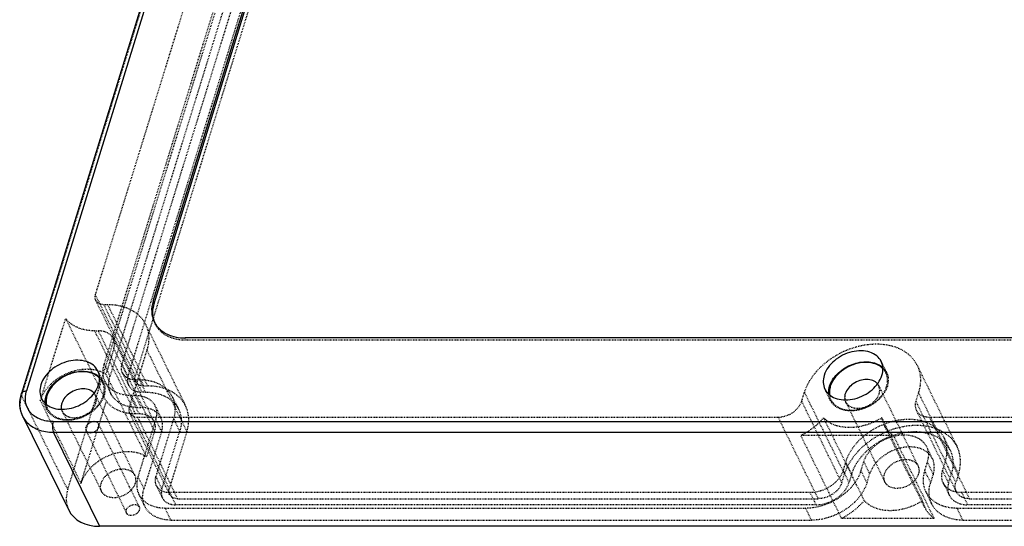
# Model space of a CAD drawing. Header units: millimetres. Extents: x 3202 to 5058, y 576 to 1424.
# Tile 10 of 13: x 4786 to 4912, y 1130 to 1194. Entities that reach past the tile are written whole.
import ezdxf

# ---------------------------------------------------------------- set-up
doc = ezdxf.new("R2010")
doc.units = ezdxf.units.MM
doc.linetypes.add('HIDDEN', pattern=[0.2, 0.1, -0.1])
doc.layers.add('DEFAULT_2', color=8, linetype='HIDDEN')

msp = doc.modelspace()

# ---------------------------------------------------------------- linework, layer by layer
at = {"color": 7, "linetype": 'Continuous'}
for p, q in [((4819.932, 1254.536), (4786.63, 1146.769)), ((4820.583, 1254.862), (4787.28, 1147.096)), ((4803.429, 1158.562), (4829.645, 1243.396)), ((4803.582, 1158.251), (4829.798, 1243.085)), ((4803.429, 1158.562), (4803.582, 1158.251)), ((4980.939, 1153.862), (4807.503, 1153.862)), ((4787.256, 1143.152), (4786.804, 1143.831)), ((4786.804, 1143.831), (4792.676, 1131.865)), ((4790.674, 1143.18), (4991.167, 1143.18)), ((4790.737, 1141.775), (4796.609, 1129.809)), ((4991.23, 1141.775), (4790.737, 1141.775)), ((4997.102, 1129.809), (4796.609, 1129.809))]:
    msp.add_line(p, q, dxfattribs=at)
for centre, radius, start, end in [((4806.392, 1157.305), 3.144, 206.13949, 212.38287), ((4891.022, 1148.236), 2.083, 206.14419, 209.23252), ((4791.068, 1147.035), 2.083, 206.14419, 209.23252)]:
    msp.add_arc(centre, radius, start, end, dxfattribs=at)
msp.add_ellipse((4798.065, 1134.511), major_axis=(5.388, 2.646), ratio=0.7211465, start_param=3.1413877, end_param=4.1145675, dxfattribs=at)
for points, knots in [([(4803.429, 1158.562), (4803.292, 1158.118), (4803.155, 1157.209), (4803.378, 1156.309), (4803.569, 1155.92)], [0, 0, 0, 0, 0.5174404, 1, 1, 1, 1]), ([(4803.589, 1155.922), (4803.459, 1156.28), (4803.328, 1157.074), (4803.462, 1157.863), (4803.582, 1158.251)], [0, 0, 0, 0, 0.4833957, 1, 1, 1, 1]), ([(4803.736, 1155.621), (4803.912, 1155.344), (4804.365, 1154.831), (4805.597, 1154.062), (4806.739, 1153.862), (4807.503, 1153.862)], [0, 0, 0, 0, 0.2277328, 0.4678854, 1, 1, 1, 1]), ([(4896.335, 1150.841), (4896.199, 1151.118), (4895.779, 1151.633), (4894.859, 1152.103), (4893.75, 1152.265), (4892.143, 1152.064), (4890.305, 1151.144), (4889.282, 1149.802), (4889.059, 1149.08)], [0, 0, 0, 0, 0.1026403, 0.2135286, 0.3365381, 0.4704418, 0.7481767, 1, 1, 1, 1]), ([(4796.381, 1149.64), (4796.245, 1149.917), (4795.825, 1150.432), (4794.905, 1150.902), (4793.796, 1151.064), (4792.189, 1150.863), (4790.351, 1149.943), (4789.328, 1148.601), (4789.105, 1147.878)], [0, 0, 0, 0, 0.1026403, 0.2135286, 0.3365381, 0.4704418, 0.7481767, 1, 1, 1, 1]), ([(4889.746, 1147.681), (4889.926, 1148.265), (4890.674, 1149.385), (4892.34, 1150.487), (4894.259, 1150.95), (4895.555, 1150.703), (4896.068, 1150.419)], [0, 0, 0, 0, 0.2400921, 0.5070003, 0.7696352, 1, 1, 1, 1]), ([(4896.428, 1149.08), (4896.519, 1149.376), (4896.611, 1149.982), (4896.462, 1150.582), (4896.335, 1150.841)], [0, 0, 0, 0, 0.5174217, 1, 1, 1, 1]), ([(4789.792, 1146.48), (4789.972, 1147.063), (4790.72, 1148.184), (4792.386, 1149.286), (4794.304, 1149.748), (4795.601, 1149.502), (4796.114, 1149.218)], [0, 0, 0, 0, 0.2400921, 0.5070003, 0.7696352, 1, 1, 1, 1]), ([(4796.474, 1147.878), (4796.565, 1148.175), (4796.657, 1148.781), (4796.508, 1149.381), (4796.381, 1149.64)], [0, 0, 0, 0, 0.5174217, 1, 1, 1, 1]), ([(4894.374, 1150.736), (4893.885, 1150.736), (4892.884, 1150.562), (4891.153, 1149.732), (4890.109, 1148.56), (4889.838, 1147.681)], [0, 0, 0, 0, 0.2549147, 0.51963, 1, 1, 1, 1]), ([(4896.045, 1150.326), (4895.928, 1150.394), (4895.405, 1150.644), (4894.816, 1150.736), (4894.374, 1150.736)], [0, 0, 0, 0, 0.2352075, 1, 1, 1, 1]), ([(4896.558, 1149.927), (4896.446, 1150.043), (4896.277, 1150.183), (4896.093, 1150.298), (4896.045, 1150.326)], [0, 0, 0, 0, 0.7441308, 1, 1, 1, 1]), ([(4794.42, 1149.535), (4793.931, 1149.535), (4792.93, 1149.361), (4791.199, 1148.531), (4790.155, 1147.359), (4789.884, 1146.48)], [0, 0, 0, 0, 0.2549147, 0.51963, 1, 1, 1, 1]), ([(4796.091, 1149.125), (4795.974, 1149.193), (4795.451, 1149.443), (4794.861, 1149.535), (4794.42, 1149.535)], [0, 0, 0, 0, 0.2352075, 1, 1, 1, 1]), ([(4796.604, 1148.726), (4796.492, 1148.842), (4796.323, 1148.982), (4796.139, 1149.097), (4796.091, 1149.125)], [0, 0, 0, 0, 0.7441308, 1, 1, 1, 1]), ([(4889.059, 1149.08), (4888.968, 1148.784), (4888.876, 1148.177), (4889.025, 1147.577), (4889.152, 1147.318)], [0, 0, 0, 0, 0.5174217, 1, 1, 1, 1]), ([(4889.205, 1147.219), (4889.354, 1146.952), (4889.795, 1146.463), (4890.723, 1146.03), (4891.825, 1145.896), (4893.409, 1146.121), (4895.21, 1147.044), (4896.208, 1148.369), (4896.428, 1149.08)], [0, 0, 0, 0, 0.1029003, 0.214559, 0.3382053, 0.4722907, 0.7492122, 1, 1, 1, 1]), ([(4894.471, 1148.558), (4893.878, 1148.558), (4892.726, 1148.18), (4891.902, 1147.247), (4891.738, 1146.718)], [0, 0, 0, 0, 0.5169796, 1, 1, 1, 1]), ([(4895.852, 1148), (4895.7, 1148.183), (4895.258, 1148.48), (4894.742, 1148.558), (4894.471, 1148.558)], [0, 0, 0, 0, 0.4680145, 1, 1, 1, 1]), ([(4786.63, 1146.769), (4786.662, 1146.873), (4786.874, 1147.066), (4787.134, 1147.096), (4787.28, 1147.096)], [0, 0, 0, 0, 0.4262938, 1, 1, 1, 1]), ([(4790.674, 1143.18), (4790.109, 1143.18), (4789.03, 1143.344), (4787.691, 1144.212), (4787.025, 1145.607), (4787.132, 1146.617), (4787.28, 1147.096)], [0, 0, 0, 0, 0.2780144, 0.5230998, 0.7537073, 1, 1, 1, 1]), ([(4789.105, 1147.878), (4789.014, 1147.582), (4788.922, 1146.976), (4789.071, 1146.376), (4789.198, 1146.117)], [0, 0, 0, 0, 0.5174217, 1, 1, 1, 1]), ([(4789.25, 1146.017), (4789.4, 1145.751), (4789.841, 1145.262), (4790.769, 1144.829), (4791.871, 1144.695), (4793.455, 1144.92), (4795.256, 1145.843), (4796.254, 1147.168), (4796.474, 1147.878)], [0, 0, 0, 0, 0.1029003, 0.214559, 0.3382053, 0.4722907, 0.7492122, 1, 1, 1, 1]), ([(4794.517, 1147.357), (4793.924, 1147.357), (4792.772, 1146.979), (4791.948, 1146.046), (4791.784, 1145.516)], [0, 0, 0, 0, 0.5169796, 1, 1, 1, 1]), ([(4795.898, 1146.799), (4795.746, 1146.981), (4795.304, 1147.279), (4794.788, 1147.357), (4794.517, 1147.357)], [0, 0, 0, 0, 0.4680145, 1, 1, 1, 1]), ([(4889.63, 1146.673), (4889.623, 1146.755), (4889.61, 1147.095), (4889.67, 1147.435), (4889.746, 1147.681)], [0, 0, 0, 0, 0.2419733, 1, 1, 1, 1]), ([(4889.838, 1147.681), (4889.809, 1147.59), (4889.718, 1147.235), (4889.7, 1146.86), (4889.737, 1146.592)], [0, 0, 0, 0, 0.2607941, 1, 1, 1, 1]), ([(4786.804, 1143.832), (4786.588, 1144.272), (4786.334, 1145.272), (4786.48, 1146.284), (4786.63, 1146.769)], [0, 0, 0, 0, 0.4916028, 1, 1, 1, 1]), ([(4789.676, 1145.472), (4789.668, 1145.554), (4789.656, 1145.893), (4789.716, 1146.234), (4789.792, 1146.48)], [0, 0, 0, 0, 0.2419733, 1, 1, 1, 1]), ([(4789.884, 1146.48), (4789.855, 1146.389), (4789.764, 1146.034), (4789.746, 1145.659), (4789.783, 1145.391)], [0, 0, 0, 0, 0.2607941, 1, 1, 1, 1]), ([(4891.738, 1146.718), (4891.719, 1146.655), (4891.658, 1146.412), (4891.655, 1146.152), (4891.693, 1145.971)], [0, 0, 0, 0, 0.2620678, 1, 1, 1, 1]), ([(4791.784, 1145.516), (4791.765, 1145.454), (4791.704, 1145.211), (4791.701, 1144.951), (4791.739, 1144.77)], [0, 0, 0, 0, 0.2620678, 1, 1, 1, 1]), ([(4790.737, 1141.775), (4790.059, 1141.775), (4788.765, 1141.969), (4787.647, 1142.7), (4787.256, 1143.152)], [0, 0, 0, 0, 0.5314385, 1, 1, 1, 1]), ([(4790.674, 1143.18), (4790.601, 1142.945), (4790.564, 1142.464), (4790.637, 1141.98), (4790.737, 1141.775)], [0, 0, 0, 0, 0.5195143, 1, 1, 1, 1])]:
    msp.add_open_spline(points, degree=3, knots=knots, dxfattribs=at)
for points in [[(4896.068, 1150.419), (4896.232, 1150.327), (4896.388, 1150.218), (4896.528, 1150.092)], [(4796.114, 1149.218), (4796.278, 1149.126), (4796.434, 1149.017), (4796.574, 1148.891)]]:
    msp.add_open_spline(points, degree=3, dxfattribs=at)
at = {"layer": 'DEFAULT_2', "color": 8, "linetype": 'HIDDEN'}
for p, q in [((4786.664, 1146.474), (4819.967, 1254.241)), ((4792.536, 1134.508), (4825.839, 1242.275)), ((4820.404, 1238.22), (4796.042, 1159.387)), ((4821.527, 1229.362), (4797.165, 1150.529)), ((4799.468, 1150.529), (4823.829, 1229.362)), ((4822.289, 1227.808), (4797.928, 1148.975)), ((4800.231, 1148.975), (4824.592, 1227.808)), ((4825.513, 1227.808), (4801.152, 1148.975)), ((4796.042, 1159.387), (4801.152, 1148.975)), ((4796.08, 1158.682), (4801.189, 1148.27)), ((4802.238, 1147.722), (4797.129, 1158.134)), ((4797.129, 1158.134), (4797.612, 1158.134)), ((4797.612, 1158.134), (4802.721, 1147.722)), ((4789.037, 1145.858), (4792.278, 1156.343)), ((4797.463, 1145.776), (4792.278, 1156.343)), ((4803.722, 1155.608), (4803.569, 1155.919)), ((4795.963, 1154.764), (4801.149, 1144.197)), ((4795.963, 1154.764), (4796.446, 1154.764)), ((4801.632, 1144.197), (4796.446, 1154.764)), ((4802.464, 1155.597), (4807.573, 1145.185)), ((4803.533, 1143.203), (4798.348, 1153.77)), ((4807.656, 1153.551), (4807.503, 1153.862)), ((4981.092, 1153.551), (4807.656, 1153.551)), ((4798.415, 1152.492), (4797.411, 1149.241)), ((4798.415, 1152.492), (4803.601, 1141.925)), ((4802.636, 1152.337), (4800.369, 1145)), ((4807.746, 1141.925), (4802.636, 1152.337)), ((4897.021, 1149.443), (4896.334, 1150.842)), ((4797.067, 1148.242), (4796.38, 1149.641)), ((4797.165, 1150.529), (4797.928, 1148.975)), ((4800.231, 1148.975), (4799.468, 1150.529)), ((4900.903, 1150.384), (4906.013, 1139.972)), ((4802.596, 1138.674), (4797.411, 1149.241)), ((4799.529, 1149.384), (4800.291, 1147.83)), ((4801.233, 1148.492), (4801.996, 1146.938)), ((4801.717, 1148.492), (4801.233, 1148.492)), ((4802.479, 1146.938), (4801.717, 1148.492)), ((4797.284, 1148.282), (4798.047, 1146.728)), ((4802.238, 1147.722), (4802.721, 1147.722)), ((4889.839, 1145.919), (4889.153, 1147.317)), ((4896.012, 1147.753), (4901.03, 1137.527)), ((4792.536, 1134.508), (4786.664, 1146.474)), ((4789.037, 1145.858), (4794.223, 1135.291)), ((4789.885, 1144.718), (4789.198, 1146.116)), ((4794.223, 1135.291), (4797.463, 1145.776)), ((4796.058, 1146.552), (4801.076, 1136.326)), ((4801.391, 1144.98), (4800.628, 1146.534)), ((4800.628, 1146.534), (4801.111, 1146.534)), ((4801.111, 1146.534), (4801.874, 1144.98)), ((4802.479, 1146.938), (4801.996, 1146.938)), ((4805.913, 1146.299), (4806.675, 1144.745)), ((4886.188, 1145.783), (4886.535, 1146.904)), ((4891.298, 1135.371), (4886.188, 1145.783)), ((4886.535, 1146.904), (4891.644, 1136.492)), ((4901.087, 1146.904), (4900.741, 1145.783)), ((4900.741, 1145.783), (4905.851, 1135.371)), ((4906.197, 1136.492), (4901.087, 1146.904)), ((4800.369, 1145), (4805.478, 1134.588)), ((4801.391, 1144.98), (4801.874, 1144.98)), ((4803.668, 1145.197), (4804.431, 1143.643)), ((4891.793, 1145.682), (4896.811, 1135.457)), ((4900.802, 1144.638), (4905.911, 1134.226)), ((4791.839, 1144.481), (4796.857, 1134.256)), ((4800.406, 1144.295), (4805.516, 1133.883)), ((4801.149, 1144.197), (4801.632, 1144.197)), ((4806.565, 1133.334), (4801.455, 1143.746)), ((4801.455, 1143.746), (4883.164, 1143.746)), ((4803.759, 1143.479), (4801.492, 1136.142)), ((4804.522, 1141.925), (4803.759, 1143.479)), ((4803.795, 1136.142), (4806.062, 1143.479)), ((4806.062, 1143.479), (4806.825, 1141.925)), ((4883.164, 1143.746), (4888.274, 1133.334)), ((4888.97, 1143.65), (4894.156, 1133.083)), ((4896.392, 1143.65), (4901.578, 1133.083)), ((4896.686, 1142.81), (4896.392, 1143.65)), ((4902.506, 1143.746), (4984.215, 1143.746)), ((4907.616, 1133.334), (4902.506, 1143.746)), ((4794.857, 1142.067), (4800.042, 1131.499)), ((4796.472, 1142.86), (4801.658, 1132.292)), ((4901.871, 1132.243), (4896.686, 1142.811)), ((4804.522, 1141.925), (4802.255, 1134.588)), ((4803.601, 1141.925), (4802.596, 1138.674)), ((4804.557, 1134.588), (4806.825, 1141.925)), ((4807.746, 1141.925), (4805.478, 1134.588)), ((4897.884, 1141.395), (4886.085, 1141.395)), ((4891.271, 1130.828), (4886.085, 1141.395)), ((4897.884, 1141.395), (4903.069, 1130.828)), ((4904.352, 1141.086), (4905.115, 1139.532)), ((4902.108, 1139.984), (4902.871, 1138.43)), ((4891.803, 1138.046), (4891.456, 1136.925)), ((4892.565, 1136.492), (4891.803, 1138.046)), ((4893.759, 1136.925), (4894.105, 1138.046)), ((4894.105, 1138.046), (4894.868, 1136.492)), ((4902.211, 1138.046), (4901.864, 1136.925)), ((4902.973, 1136.492), (4902.211, 1138.046)), ((4904.167, 1136.925), (4904.513, 1138.046)), ((4904.513, 1138.046), (4905.276, 1136.492)), ((4801.492, 1136.142), (4802.255, 1134.588)), ((4804.557, 1134.588), (4803.795, 1136.142)), ((4891.298, 1135.371), (4891.644, 1136.492)), ((4891.456, 1136.925), (4892.219, 1135.371)), ((4892.565, 1136.492), (4892.219, 1135.371)), ((4894.521, 1135.371), (4893.759, 1136.925)), ((4894.521, 1135.371), (4894.868, 1136.492)), ((4901.864, 1136.925), (4902.627, 1135.371)), ((4902.973, 1136.492), (4902.627, 1135.371)), ((4904.929, 1135.371), (4904.167, 1136.925)), ((4904.929, 1135.371), (4905.276, 1136.492)), ((4906.197, 1136.492), (4905.851, 1135.371)), ((4803.855, 1134.996), (4804.618, 1133.442)), ((4904.251, 1135.339), (4905.013, 1133.785)), ((4801.611, 1133.895), (4802.374, 1132.341)), ((4805.56, 1134.105), (4806.323, 1132.551)), ((4887.269, 1134.105), (4805.56, 1134.105)), ((4806.565, 1133.334), (4888.274, 1133.334)), ((4888.032, 1132.551), (4887.269, 1134.105)), ((4902.007, 1134.238), (4902.769, 1132.684)), ((4988.32, 1134.105), (4906.611, 1134.105)), ((4906.611, 1134.105), (4907.374, 1132.551)), ((4907.616, 1133.334), (4989.325, 1133.334)), ((4805.717, 1130.593), (4804.955, 1132.147)), ((4804.955, 1132.147), (4886.664, 1132.147)), ((4888.032, 1132.551), (4806.323, 1132.551)), ((4886.664, 1132.147), (4887.426, 1130.593)), ((4901.578, 1133.083), (4901.871, 1132.243)), ((4906.006, 1132.147), (4987.715, 1132.147)), ((4906.769, 1130.593), (4906.006, 1132.147)), ((4989.083, 1132.551), (4907.374, 1132.551)), ((4903.069, 1130.828), (4891.271, 1130.828)), ((4805.717, 1130.593), (4887.426, 1130.593)), ((4906.769, 1130.593), (4988.478, 1130.593))]:
    msp.add_line(p, q, dxfattribs=at)
for centre, radius, start, end in [((4806.531, 1156.987), 3.129, 199.89442, 206.13146), ((4795.2, 1147.325), 2.079, 26.14407, 27.83427), ((4895.155, 1148.527), 2.079, 26.14407, 27.83427), ((4897.279, 1139.872), 8.036, 301.59137, 302.34115)]:
    msp.add_arc(centre, radius, start, end, dxfattribs=at)
msp.add_ellipse((4798.065, 1134.511), major_axis=(5.388, 2.646), ratio=0.7211465, start_param=2.5442453, end_param=3.1413877, dxfattribs=at)
for points, knots in [([(4796.042, 1159.387), (4796.023, 1159.326), (4795.97, 1159.094), (4796.003, 1158.839), (4796.08, 1158.682)], [0, 0, 0, 0, 0.2665854, 1, 1, 1, 1]), ([(4796.08, 1158.682), (4796.164, 1158.511), (4796.487, 1158.208), (4796.909, 1158.134), (4797.129, 1158.134)], [0, 0, 0, 0, 0.4636048, 1, 1, 1, 1]), ([(4797.612, 1158.134), (4798.145, 1158.134), (4799.175, 1158.032), (4800.59, 1157.537), (4801.737, 1156.724), (4802.272, 1155.987), (4802.464, 1155.596)], [0, 0, 0, 0, 0.2779357, 0.5349691, 0.7731385, 1, 1, 1, 1]), ([(4795.963, 1154.764), (4795.231, 1154.764), (4793.836, 1154.984), (4792.662, 1155.831), (4792.278, 1156.343)], [0, 0, 0, 0, 0.5330621, 1, 1, 1, 1]), ([(4798.347, 1153.771), (4798.195, 1154.08), (4797.61, 1154.63), (4796.845, 1154.764), (4796.446, 1154.764)], [0, 0, 0, 0, 0.4636048, 1, 1, 1, 1]), ([(4802.464, 1155.596), (4802.7, 1155.116), (4802.975, 1154.006), (4802.806, 1152.885), (4802.636, 1152.337)], [0, 0, 0, 0, 0.4825596, 1, 1, 1, 1]), ([(4807.656, 1153.551), (4807.224, 1153.551), (4806.388, 1153.634), (4805.241, 1154.035), (4804.311, 1154.694), (4803.877, 1155.292), (4803.722, 1155.609)], [0, 0, 0, 0, 0.2779357, 0.5349691, 0.7731385, 1, 1, 1, 1]), ([(4798.415, 1152.492), (4798.482, 1152.707), (4798.548, 1153.147), (4798.44, 1153.583), (4798.347, 1153.771)], [0, 0, 0, 0, 0.5173655, 1, 1, 1, 1]), ([(4886.535, 1146.904), (4886.976, 1148.33), (4888.48, 1150.303), (4891.12, 1152.034), (4893.439, 1152.903), (4895.798, 1153.195), (4897.988, 1152.876), (4899.804, 1151.949), (4900.635, 1150.931), (4900.903, 1150.385)], [0, 0, 0, 0, 0.2513418, 0.3906647, 0.5304004, 0.6640604, 0.7868493, 0.8975412, 1, 1, 1, 1]), ([(4789.037, 1145.858), (4789.278, 1146.636), (4790.026, 1147.733), (4791.376, 1148.808), (4792.591, 1149.443), (4793.892, 1149.827), (4795.537, 1149.973), (4796.775, 1149.664), (4797.411, 1149.241)], [0, 0, 0, 0, 0.241263, 0.3745425, 0.5107138, 0.645154, 0.7735663, 1, 1, 1, 1]), ([(4797.165, 1150.529), (4797.049, 1150.152), (4796.932, 1149.379), (4797.122, 1148.614), (4797.284, 1148.283)], [0, 0, 0, 0, 0.5174404, 1, 1, 1, 1]), ([(4799.529, 1149.383), (4799.446, 1149.552), (4799.349, 1149.942), (4799.409, 1150.336), (4799.468, 1150.529)], [0, 0, 0, 0, 0.4826345, 1, 1, 1, 1]), ([(4900.903, 1150.385), (4901.154, 1149.872), (4901.449, 1148.687), (4901.268, 1147.489), (4901.087, 1146.904)], [0, 0, 0, 0, 0.4825631, 1, 1, 1, 1]), ([(4798.047, 1146.729), (4797.884, 1147.06), (4797.695, 1147.825), (4797.811, 1148.598), (4797.928, 1148.975)], [0, 0, 0, 0, 0.4825596, 1, 1, 1, 1]), ([(4801.233, 1148.492), (4800.876, 1148.492), (4800.19, 1148.613), (4799.665, 1149.106), (4799.529, 1149.383)], [0, 0, 0, 0, 0.5363954, 1, 1, 1, 1]), ([(4800.231, 1148.975), (4800.171, 1148.782), (4800.112, 1148.388), (4800.209, 1147.998), (4800.292, 1147.829)], [0, 0, 0, 0, 0.5173655, 1, 1, 1, 1]), ([(4801.189, 1148.27), (4801.164, 1148.321), (4801.08, 1148.547), (4801.098, 1148.802), (4801.152, 1148.975)], [0, 0, 0, 0, 0.2410798, 1, 1, 1, 1]), ([(4805.913, 1146.298), (4805.747, 1146.635), (4805.284, 1147.274), (4804.293, 1147.976), (4803.069, 1148.404), (4802.178, 1148.492), (4801.717, 1148.492)], [0, 0, 0, 0, 0.2268614, 0.4650308, 0.7220642, 1, 1, 1, 1]), ([(4897.022, 1147.681), (4897.11, 1147.967), (4897.199, 1148.551), (4897.06, 1149.13), (4896.94, 1149.381)], [0, 0, 0, 0, 0.517396, 1, 1, 1, 1]), ([(4897.021, 1149.443), (4897.148, 1149.183), (4897.297, 1148.583), (4897.206, 1147.977), (4897.114, 1147.681)], [0, 0, 0, 0, 0.4825901, 1, 1, 1, 1]), ([(4797.068, 1146.48), (4797.156, 1146.765), (4797.245, 1147.349), (4797.106, 1147.929), (4796.986, 1148.18)], [0, 0, 0, 0, 0.517396, 1, 1, 1, 1]), ([(4797.067, 1148.242), (4797.194, 1147.982), (4797.343, 1147.382), (4797.252, 1146.776), (4797.16, 1146.48)], [0, 0, 0, 0, 0.4825901, 1, 1, 1, 1]), ([(4797.284, 1148.283), (4797.416, 1148.014), (4797.786, 1147.505), (4798.874, 1146.733), (4799.926, 1146.534), (4800.628, 1146.534)], [0, 0, 0, 0, 0.2277342, 0.4668199, 1, 1, 1, 1]), ([(4800.292, 1147.829), (4800.428, 1147.551), (4800.953, 1147.059), (4801.638, 1146.938), (4801.996, 1146.938)], [0, 0, 0, 0, 0.4636048, 1, 1, 1, 1]), ([(4802.238, 1147.722), (4802.018, 1147.722), (4801.596, 1147.796), (4801.273, 1148.099), (4801.189, 1148.27)], [0, 0, 0, 0, 0.5363954, 1, 1, 1, 1]), ([(4807.574, 1145.184), (4807.382, 1145.575), (4806.846, 1146.312), (4805.7, 1147.125), (4804.285, 1147.62), (4803.254, 1147.722), (4802.721, 1147.722)], [0, 0, 0, 0, 0.2268614, 0.4650308, 0.7220642, 1, 1, 1, 1]), ([(4897.114, 1147.681), (4896.891, 1146.959), (4895.869, 1145.616), (4894.031, 1144.696), (4892.423, 1144.496), (4891.314, 1144.657), (4890.395, 1145.127), (4889.974, 1145.643), (4889.839, 1145.919)], [0, 0, 0, 0, 0.251812, 0.5295395, 0.6634467, 0.7864587, 0.8973519, 1, 1, 1, 1]), ([(4892.486, 1144.626), (4892.974, 1144.626), (4893.976, 1144.8), (4895.706, 1145.63), (4896.75, 1146.802), (4897.022, 1147.681)], [0, 0, 0, 0, 0.2549147, 0.51963, 1, 1, 1, 1]), ([(4896.067, 1146.718), (4896.121, 1146.891), (4896.175, 1147.248), (4896.087, 1147.6), (4896.012, 1147.753)], [0, 0, 0, 0, 0.5173561, 1, 1, 1, 1]), ([(4786.804, 1143.832), (4786.613, 1144.221), (4786.39, 1145.121), (4786.527, 1146.03), (4786.664, 1146.474)], [0, 0, 0, 0, 0.4826239, 1, 1, 1, 1]), ([(4786.664, 1146.474), (4786.652, 1146.499), (4786.614, 1146.592), (4786.608, 1146.7), (4786.63, 1146.769)], [0, 0, 0, 0, 0.2732833, 1, 1, 1, 1]), ([(4797.16, 1146.48), (4796.937, 1145.758), (4795.915, 1144.415), (4794.077, 1143.495), (4792.469, 1143.294), (4791.36, 1143.456), (4790.441, 1143.926), (4790.02, 1144.441), (4789.885, 1144.718)], [0, 0, 0, 0, 0.251812, 0.5295395, 0.6634467, 0.7864587, 0.8973519, 1, 1, 1, 1]), ([(4792.532, 1143.425), (4793.02, 1143.425), (4794.022, 1143.599), (4795.752, 1144.429), (4796.796, 1145.601), (4797.068, 1146.48)], [0, 0, 0, 0, 0.2549147, 0.51963, 1, 1, 1, 1]), ([(4796.113, 1145.516), (4796.167, 1145.69), (4796.221, 1146.047), (4796.133, 1146.399), (4796.058, 1146.552)], [0, 0, 0, 0, 0.5173561, 1, 1, 1, 1]), ([(4797.463, 1145.776), (4797.848, 1145.263), (4799.021, 1144.417), (4800.417, 1144.197), (4801.149, 1144.197)], [0, 0, 0, 0, 0.4669379, 1, 1, 1, 1]), ([(4801.391, 1144.98), (4800.689, 1144.98), (4799.636, 1145.179), (4798.548, 1145.951), (4798.179, 1146.46), (4798.047, 1146.729)], [0, 0, 0, 0, 0.53318, 0.7722657, 1, 1, 1, 1]), ([(4801.111, 1146.534), (4801.648, 1146.534), (4802.453, 1146.382), (4803.285, 1145.791), (4803.568, 1145.402), (4803.669, 1145.197)], [0, 0, 0, 0, 0.53318, 0.7722657, 1, 1, 1, 1]), ([(4802.479, 1146.938), (4802.94, 1146.938), (4803.831, 1146.85), (4805.055, 1146.422), (4806.047, 1145.719), (4806.51, 1145.081), (4806.676, 1144.744)], [0, 0, 0, 0, 0.2779357, 0.5349691, 0.7731385, 1, 1, 1, 1]), ([(4806.062, 1143.479), (4806.208, 1143.953), (4806.355, 1144.922), (4806.117, 1145.882), (4805.913, 1146.298)], [0, 0, 0, 0, 0.5174404, 1, 1, 1, 1]), ([(4883.164, 1143.746), (4883.821, 1143.746), (4885.096, 1144.165), (4886.007, 1145.197), (4886.188, 1145.783)], [0, 0, 0, 0, 0.5169793, 1, 1, 1, 1]), ([(4889.737, 1146.592), (4889.776, 1146.313), (4889.972, 1145.755), (4890.602, 1145.103), (4891.479, 1144.706), (4892.141, 1144.626), (4892.486, 1144.626)], [0, 0, 0, 0, 0.2302761, 0.4648378, 0.7192606, 1, 1, 1, 1]), ([(4893.334, 1144.877), (4893.927, 1144.877), (4895.079, 1145.255), (4895.903, 1146.188), (4896.067, 1146.718)], [0, 0, 0, 0, 0.5169796, 1, 1, 1, 1]), ([(4900.741, 1145.783), (4900.682, 1145.59), (4900.622, 1145.196), (4900.719, 1144.806), (4900.802, 1144.637)], [0, 0, 0, 0, 0.5173655, 1, 1, 1, 1]), ([(4789.783, 1145.391), (4789.822, 1145.111), (4790.018, 1144.554), (4790.648, 1143.902), (4791.525, 1143.505), (4792.187, 1143.425), (4792.532, 1143.425)], [0, 0, 0, 0, 0.2302761, 0.4648378, 0.7192606, 1, 1, 1, 1]), ([(4793.38, 1143.676), (4793.973, 1143.676), (4795.125, 1144.054), (4795.949, 1144.987), (4796.113, 1145.516)], [0, 0, 0, 0, 0.5169796, 1, 1, 1, 1]), ([(4800.369, 1145), (4800.35, 1144.939), (4800.297, 1144.706), (4800.329, 1144.451), (4800.406, 1144.294)], [0, 0, 0, 0, 0.2665854, 1, 1, 1, 1]), ([(4804.431, 1143.643), (4804.33, 1143.848), (4804.048, 1144.237), (4803.216, 1144.828), (4802.411, 1144.98), (4801.874, 1144.98)], [0, 0, 0, 0, 0.2277342, 0.4668199, 1, 1, 1, 1]), ([(4803.669, 1145.197), (4803.793, 1144.944), (4803.938, 1144.359), (4803.849, 1143.768), (4803.759, 1143.479)], [0, 0, 0, 0, 0.4825596, 1, 1, 1, 1]), ([(4806.676, 1144.744), (4806.879, 1144.328), (4807.117, 1143.368), (4806.971, 1142.399), (4806.825, 1141.925)], [0, 0, 0, 0, 0.4825596, 1, 1, 1, 1]), ([(4807.746, 1141.925), (4807.915, 1142.473), (4808.084, 1143.594), (4807.809, 1144.704), (4807.574, 1145.184)], [0, 0, 0, 0, 0.5174404, 1, 1, 1, 1]), ([(4891.793, 1145.682), (4891.858, 1145.55), (4891.979, 1145.387), (4892.13, 1145.259), (4892.17, 1145.228)], [0, 0, 0, 0, 0.7435998, 1, 1, 1, 1]), ([(4892.17, 1145.228), (4892.208, 1145.2), (4892.369, 1145.089), (4892.551, 1145.01), (4892.693, 1144.967)], [0, 0, 0, 0, 0.241305, 1, 1, 1, 1]), ([(4892.693, 1144.967), (4892.743, 1144.952), (4892.952, 1144.898), (4893.17, 1144.877), (4893.334, 1144.877)], [0, 0, 0, 0, 0.2415465, 1, 1, 1, 1]), ([(4900.802, 1144.637), (4900.938, 1144.359), (4901.463, 1143.867), (4902.149, 1143.746), (4902.506, 1143.746)], [0, 0, 0, 0, 0.4636048, 1, 1, 1, 1]), ([(4791.839, 1144.481), (4791.904, 1144.349), (4792.025, 1144.186), (4792.176, 1144.058), (4792.216, 1144.027)], [0, 0, 0, 0, 0.7435998, 1, 1, 1, 1]), ([(4792.216, 1144.027), (4792.254, 1143.998), (4792.415, 1143.888), (4792.597, 1143.808), (4792.739, 1143.766)], [0, 0, 0, 0, 0.241305, 1, 1, 1, 1]), ([(4792.739, 1143.766), (4792.789, 1143.751), (4792.998, 1143.697), (4793.216, 1143.676), (4793.38, 1143.676)], [0, 0, 0, 0, 0.2415465, 1, 1, 1, 1]), ([(4800.406, 1144.294), (4800.49, 1144.124), (4800.813, 1143.821), (4801.235, 1143.746), (4801.455, 1143.746)], [0, 0, 0, 0, 0.4636048, 1, 1, 1, 1]), ([(4801.632, 1144.197), (4802.031, 1144.197), (4802.795, 1144.062), (4803.381, 1143.513), (4803.533, 1143.203)], [0, 0, 0, 0, 0.5363954, 1, 1, 1, 1]), ([(4804.522, 1141.925), (4804.611, 1142.214), (4804.7, 1142.805), (4804.555, 1143.39), (4804.431, 1143.643)], [0, 0, 0, 0, 0.5174404, 1, 1, 1, 1]), ([(4888.97, 1143.65), (4888.779, 1143.422), (4887.939, 1142.528), (4886.913, 1141.814), (4886.085, 1141.395)], [0, 0, 0, 0, 0.2430175, 1, 1, 1, 1]), ([(4896.392, 1143.65), (4895.772, 1143.257), (4894.446, 1142.648), (4892.367, 1142.31), (4890.439, 1142.59), (4889.364, 1143.241), (4888.97, 1143.65)], [0, 0, 0, 0, 0.2772214, 0.5436917, 0.7855637, 1, 1, 1, 1]), ([(4904.353, 1141.085), (4904.118, 1141.562), (4903.393, 1142.451), (4901.807, 1143.262), (4899.895, 1143.541), (4897.834, 1143.286), (4895.808, 1142.527), (4893.502, 1141.015), (4892.188, 1139.292), (4891.803, 1138.046)], [0, 0, 0, 0, 0.1024537, 0.2131369, 0.3359164, 0.4695709, 0.6093078, 0.7486444, 1, 1, 1, 1]), ([(4794.836, 1142.463), (4794.825, 1142.429), (4794.795, 1142.298), (4794.813, 1142.155), (4794.857, 1142.066)], [0, 0, 0, 0, 0.2661503, 1, 1, 1, 1]), ([(4796.472, 1142.86), (4796.41, 1142.987), (4796.125, 1143.194), (4795.602, 1143.169), (4795.116, 1142.928), (4794.886, 1142.626), (4794.836, 1142.463)], [0, 0, 0, 0, 0.2106112, 0.4668577, 0.7464237, 1, 1, 1, 1]), ([(4794.857, 1142.066), (4794.919, 1141.94), (4795.204, 1141.732), (4795.727, 1141.757), (4796.213, 1141.998), (4796.443, 1142.301), (4796.493, 1142.463)], [0, 0, 0, 0, 0.2106112, 0.4668577, 0.7464237, 1, 1, 1, 1]), ([(4796.493, 1142.463), (4796.504, 1142.497), (4796.534, 1142.628), (4796.516, 1142.771), (4796.472, 1142.86)], [0, 0, 0, 0, 0.2661503, 1, 1, 1, 1]), ([(4803.533, 1143.203), (4803.625, 1143.015), (4803.734, 1142.58), (4803.667, 1142.14), (4803.601, 1141.925)], [0, 0, 0, 0, 0.4826345, 1, 1, 1, 1]), ([(4906.012, 1139.973), (4905.744, 1140.519), (4904.914, 1141.537), (4903.097, 1142.464), (4900.908, 1142.783), (4898.549, 1142.491), (4896.23, 1141.622), (4893.59, 1139.891), (4892.085, 1137.918), (4891.644, 1136.492)], [0, 0, 0, 0, 0.1024532, 0.2131426, 0.3359305, 0.4695881, 0.6093234, 0.7486514, 1, 1, 1, 1]), ([(4897.884, 1141.395), (4897.755, 1141.49), (4897.276, 1141.885), (4896.889, 1142.396), (4896.686, 1142.81)], [0, 0, 0, 0, 0.2568129, 1, 1, 1, 1]), ([(4892.565, 1136.492), (4892.891, 1137.547), (4894.272, 1139.56), (4896.3, 1140.828), (4897.442, 1141.276)], [0, 0, 0, 0, 0.4736669, 1, 1, 1, 1]), ([(4894.105, 1138.046), (4894.351, 1138.841), (4895.475, 1140.317), (4897.497, 1141.329), (4899.265, 1141.55), (4900.485, 1141.372), (4901.496, 1140.855), (4901.959, 1140.288), (4902.108, 1139.984)], [0, 0, 0, 0, 0.251812, 0.5295395, 0.6634467, 0.7864587, 0.8973519, 1, 1, 1, 1]), ([(4897.442, 1141.276), (4898.202, 1141.575), (4899.747, 1141.965), (4902.024, 1141.878), (4903.96, 1141.089), (4904.846, 1140.079), (4905.115, 1139.531)], [0, 0, 0, 0, 0.2860998, 0.5505747, 0.7860778, 1, 1, 1, 1]), ([(4904.513, 1138.046), (4904.671, 1138.557), (4904.829, 1139.602), (4904.572, 1140.637), (4904.353, 1141.085)], [0, 0, 0, 0, 0.5174374, 1, 1, 1, 1]), ([(4902.871, 1138.43), (4902.721, 1138.734), (4902.259, 1139.301), (4901.248, 1139.818), (4900.028, 1139.996), (4898.26, 1139.775), (4896.238, 1138.763), (4895.113, 1137.287), (4894.868, 1136.492)], [0, 0, 0, 0, 0.1026403, 0.2135286, 0.3365381, 0.4704418, 0.7481767, 1, 1, 1, 1]), ([(4902.108, 1139.984), (4902.248, 1139.699), (4902.412, 1139.038), (4902.311, 1138.372), (4902.211, 1138.046)], [0, 0, 0, 0, 0.4825901, 1, 1, 1, 1]), ([(4905.115, 1139.531), (4905.335, 1139.083), (4905.591, 1138.048), (4905.434, 1137.003), (4905.276, 1136.492)], [0, 0, 0, 0, 0.4825717, 1, 1, 1, 1]), ([(4906.197, 1136.492), (4906.378, 1137.077), (4906.558, 1138.275), (4906.264, 1139.46), (4906.012, 1139.973)], [0, 0, 0, 0, 0.5174436, 1, 1, 1, 1]), ([(4802.596, 1138.674), (4801.961, 1139.097), (4800.723, 1139.405), (4799.077, 1139.26), (4797.777, 1138.875), (4796.561, 1138.24), (4795.212, 1137.166), (4794.463, 1136.068), (4794.223, 1135.291)], [0, 0, 0, 0, 0.2264337, 0.3548461, 0.4892863, 0.6254577, 0.7587371, 1, 1, 1, 1]), ([(4896.756, 1136.492), (4896.892, 1136.931), (4897.522, 1137.742), (4898.427, 1138.169), (4898.922, 1138.273)], [0, 0, 0, 0, 0.4762844, 1, 1, 1, 1]), ([(4898.922, 1138.273), (4899.143, 1138.319), (4899.581, 1138.36), (4900.203, 1138.253), (4900.717, 1137.978), (4900.952, 1137.686), (4901.03, 1137.529)], [0, 0, 0, 0, 0.2839827, 0.5447997, 0.7807352, 1, 1, 1, 1]), ([(4902.973, 1136.492), (4903.074, 1136.818), (4903.174, 1137.484), (4903.011, 1138.144), (4902.871, 1138.43)], [0, 0, 0, 0, 0.5174217, 1, 1, 1, 1]), ([(4796.802, 1135.291), (4796.933, 1135.715), (4797.533, 1136.503), (4798.612, 1137.044), (4799.556, 1137.162), (4800.208, 1137.068), (4800.748, 1136.792), (4800.996, 1136.49), (4801.075, 1136.328)], [0, 0, 0, 0, 0.2518149, 0.5295076, 0.6634198, 0.7864492, 0.897362, 1, 1, 1, 1]), ([(4901.03, 1137.529), (4901.105, 1137.376), (4901.192, 1137.023), (4901.139, 1136.666), (4901.085, 1136.492)], [0, 0, 0, 0, 0.4827828, 1, 1, 1, 1]), ([(4801.075, 1136.328), (4801.151, 1136.175), (4801.238, 1135.822), (4801.185, 1135.465), (4801.131, 1135.291)], [0, 0, 0, 0, 0.4827828, 1, 1, 1, 1]), ([(4801.492, 1136.142), (4801.375, 1135.764), (4801.259, 1134.992), (4801.448, 1134.227), (4801.611, 1133.896)], [0, 0, 0, 0, 0.5174404, 1, 1, 1, 1]), ([(4803.856, 1134.996), (4803.773, 1135.164), (4803.676, 1135.555), (4803.735, 1135.949), (4803.795, 1136.142)], [0, 0, 0, 0, 0.4826345, 1, 1, 1, 1]), ([(4886.664, 1132.147), (4887.428, 1132.147), (4888.995, 1132.419), (4891.701, 1133.717), (4893.334, 1135.55), (4893.759, 1136.925)], [0, 0, 0, 0, 0.2549147, 0.51963, 1, 1, 1, 1]), ([(4891.456, 1136.925), (4891.205, 1136.113), (4890.242, 1135.032), (4888.645, 1134.266), (4887.72, 1134.105), (4887.269, 1134.105)], [0, 0, 0, 0, 0.4803704, 0.74507, 1, 1, 1, 1]), ([(4896.812, 1135.455), (4896.736, 1135.608), (4896.649, 1135.961), (4896.702, 1136.318), (4896.756, 1136.492)], [0, 0, 0, 0, 0.4827828, 1, 1, 1, 1]), ([(4901.085, 1136.492), (4900.954, 1136.068), (4900.354, 1135.28), (4899.275, 1134.739), (4898.331, 1134.621), (4897.679, 1134.715), (4897.139, 1134.991), (4896.892, 1135.293), (4896.812, 1135.455)], [0, 0, 0, 0, 0.2518149, 0.5295076, 0.6634198, 0.7864492, 0.897362, 1, 1, 1, 1]), ([(4901.864, 1136.925), (4901.725, 1136.474), (4901.585, 1135.549), (4901.812, 1134.634), (4902.006, 1134.239)], [0, 0, 0, 0, 0.5174404, 1, 1, 1, 1]), ([(4904.251, 1135.338), (4904.136, 1135.572), (4904.002, 1136.112), (4904.084, 1136.658), (4904.167, 1136.925)], [0, 0, 0, 0, 0.4826345, 1, 1, 1, 1]), ([(4796.858, 1134.254), (4796.782, 1134.407), (4796.695, 1134.76), (4796.748, 1135.117), (4796.802, 1135.291)], [0, 0, 0, 0, 0.4827828, 1, 1, 1, 1]), ([(4801.131, 1135.291), (4801, 1134.867), (4800.4, 1134.078), (4799.321, 1133.538), (4798.377, 1133.42), (4797.725, 1133.514), (4797.185, 1133.79), (4796.937, 1134.092), (4796.858, 1134.254)], [0, 0, 0, 0, 0.2518149, 0.5295076, 0.6634198, 0.7864492, 0.897362, 1, 1, 1, 1]), ([(4802.373, 1132.342), (4802.211, 1132.673), (4802.021, 1133.438), (4802.138, 1134.21), (4802.255, 1134.588)], [0, 0, 0, 0, 0.4825596, 1, 1, 1, 1]), ([(4805.56, 1134.105), (4805.202, 1134.105), (4804.517, 1134.226), (4803.992, 1134.718), (4803.856, 1134.996)], [0, 0, 0, 0, 0.5363954, 1, 1, 1, 1]), ([(4804.557, 1134.588), (4804.498, 1134.395), (4804.438, 1134.001), (4804.535, 1133.61), (4804.618, 1133.442)], [0, 0, 0, 0, 0.5173655, 1, 1, 1, 1]), ([(4805.516, 1133.882), (4805.49, 1133.934), (4805.407, 1134.159), (4805.425, 1134.415), (4805.478, 1134.588)], [0, 0, 0, 0, 0.2410798, 1, 1, 1, 1]), ([(4894.521, 1135.371), (4894.096, 1133.996), (4892.464, 1132.163), (4889.757, 1130.865), (4888.19, 1130.593), (4887.426, 1130.593)], [0, 0, 0, 0, 0.4803699, 0.7450852, 1, 1, 1, 1]), ([(4888.032, 1132.551), (4888.482, 1132.551), (4889.407, 1132.712), (4891.004, 1133.478), (4891.968, 1134.559), (4892.219, 1135.371)], [0, 0, 0, 0, 0.2549303, 0.5196299, 1, 1, 1, 1]), ([(4891.298, 1135.371), (4891.117, 1134.785), (4890.205, 1133.753), (4888.93, 1133.334), (4888.274, 1133.334)], [0, 0, 0, 0, 0.483021, 1, 1, 1, 1]), ([(4902.769, 1132.685), (4902.575, 1133.08), (4902.348, 1133.995), (4902.487, 1134.92), (4902.627, 1135.371)], [0, 0, 0, 0, 0.4825596, 1, 1, 1, 1]), ([(4906.611, 1134.105), (4906.116, 1134.105), (4905.373, 1134.245), (4904.606, 1134.79), (4904.345, 1135.148), (4904.251, 1135.338)], [0, 0, 0, 0, 0.5332273, 0.7722743, 1, 1, 1, 1]), ([(4904.929, 1135.371), (4904.847, 1135.104), (4904.765, 1134.558), (4904.899, 1134.018), (4905.014, 1133.784)], [0, 0, 0, 0, 0.5173655, 1, 1, 1, 1]), ([(4905.912, 1134.225), (4905.829, 1134.394), (4905.732, 1134.784), (4905.791, 1135.178), (4905.851, 1135.371)], [0, 0, 0, 0, 0.4826345, 1, 1, 1, 1]), ([(4801.611, 1133.896), (4801.743, 1133.627), (4802.112, 1133.118), (4803.2, 1132.346), (4804.253, 1132.147), (4804.955, 1132.147)], [0, 0, 0, 0, 0.2277342, 0.4668199, 1, 1, 1, 1]), ([(4804.618, 1133.442), (4804.755, 1133.164), (4805.28, 1132.672), (4805.965, 1132.551), (4806.323, 1132.551)], [0, 0, 0, 0, 0.4636048, 1, 1, 1, 1]), ([(4806.565, 1133.334), (4806.345, 1133.334), (4805.923, 1133.409), (4805.6, 1133.712), (4805.516, 1133.882)], [0, 0, 0, 0, 0.5363954, 1, 1, 1, 1]), ([(4902.006, 1134.239), (4902.164, 1133.917), (4902.606, 1133.309), (4903.551, 1132.639), (4904.717, 1132.231), (4905.567, 1132.147), (4906.006, 1132.147)], [0, 0, 0, 0, 0.2268614, 0.4650308, 0.7220642, 1, 1, 1, 1]), ([(4905.014, 1133.784), (4905.107, 1133.594), (4905.368, 1133.236), (4906.136, 1132.691), (4906.879, 1132.551), (4907.374, 1132.551)], [0, 0, 0, 0, 0.2277258, 0.4667729, 1, 1, 1, 1]), ([(4907.616, 1133.334), (4907.258, 1133.334), (4906.573, 1133.455), (4906.048, 1133.948), (4905.912, 1134.225)], [0, 0, 0, 0, 0.5363954, 1, 1, 1, 1]), ([(4800.021, 1131.896), (4800.071, 1132.058), (4800.302, 1132.361), (4800.788, 1132.602), (4801.311, 1132.627), (4801.596, 1132.419), (4801.658, 1132.292)], [0, 0, 0, 0, 0.2535571, 0.5331117, 0.7893681, 1, 1, 1, 1]), ([(4801.658, 1132.292), (4801.702, 1132.204), (4801.72, 1132.061), (4801.69, 1131.93), (4801.679, 1131.896)], [0, 0, 0, 0, 0.7338708, 1, 1, 1, 1]), ([(4805.717, 1130.593), (4805.015, 1130.593), (4803.963, 1130.792), (4802.875, 1131.564), (4802.505, 1132.073), (4802.373, 1132.342)], [0, 0, 0, 0, 0.53318, 0.7722657, 1, 1, 1, 1]), ([(4891.271, 1130.828), (4891.551, 1130.97), (4892.616, 1131.575), (4893.57, 1132.385), (4894.156, 1133.083)], [0, 0, 0, 0, 0.2562464, 1, 1, 1, 1]), ([(4894.156, 1133.083), (4894.544, 1132.678), (4895.602, 1132.033), (4897.503, 1131.744), (4899.556, 1132.06), (4900.871, 1132.647), (4901.489, 1133.027)], [0, 0, 0, 0, 0.2145718, 0.4562432, 0.7224859, 1, 1, 1, 1]), ([(4901.871, 1132.243), (4901.939, 1132.106), (4902.247, 1131.565), (4902.693, 1131.106), (4903.069, 1130.828)], [0, 0, 0, 0, 0.2465213, 1, 1, 1, 1]), ([(4906.769, 1130.593), (4906.329, 1130.593), (4905.48, 1130.677), (4904.313, 1131.085), (4903.368, 1131.755), (4902.927, 1132.363), (4902.769, 1132.685)], [0, 0, 0, 0, 0.2779357, 0.5349691, 0.7731385, 1, 1, 1, 1]), ([(4800.042, 1131.499), (4799.999, 1131.587), (4799.981, 1131.731), (4800.011, 1131.862), (4800.021, 1131.896)], [0, 0, 0, 0, 0.7338708, 1, 1, 1, 1]), ([(4801.679, 1131.896), (4801.629, 1131.733), (4801.398, 1131.431), (4800.913, 1131.189), (4800.39, 1131.165), (4800.105, 1131.372), (4800.042, 1131.499)], [0, 0, 0, 0, 0.2535571, 0.5331117, 0.7893681, 1, 1, 1, 1])]:
    msp.add_open_spline(points, degree=3, knots=knots, dxfattribs=at)
for points in [[(4896.528, 1150.092), (4896.715, 1149.923), (4896.876, 1149.72), (4896.993, 1149.497)], [(4896.94, 1149.381), (4896.844, 1149.581), (4896.713, 1149.768), (4896.558, 1149.927)], [(4796.574, 1148.891), (4796.761, 1148.722), (4796.922, 1148.519), (4797.039, 1148.296)], [(4796.986, 1148.18), (4796.89, 1148.38), (4796.759, 1148.567), (4796.604, 1148.726)], [(4896.012, 1147.753), (4895.969, 1147.841), (4895.915, 1147.924), (4895.852, 1148)], [(4796.058, 1146.552), (4796.015, 1146.64), (4795.961, 1146.723), (4795.898, 1146.799)], [(4889.839, 1145.919), (4889.724, 1146.153), (4889.653, 1146.413), (4889.63, 1146.673)], [(4891.693, 1145.971), (4891.715, 1145.872), (4891.748, 1145.774), (4891.793, 1145.682)], [(4789.885, 1144.718), (4789.77, 1144.952), (4789.699, 1145.212), (4789.676, 1145.472)], [(4791.739, 1144.77), (4791.76, 1144.671), (4791.794, 1144.573), (4791.839, 1144.481)]]:
    msp.add_open_spline(points, degree=3, dxfattribs=at)

doc.saveas('drawing.dxf')
